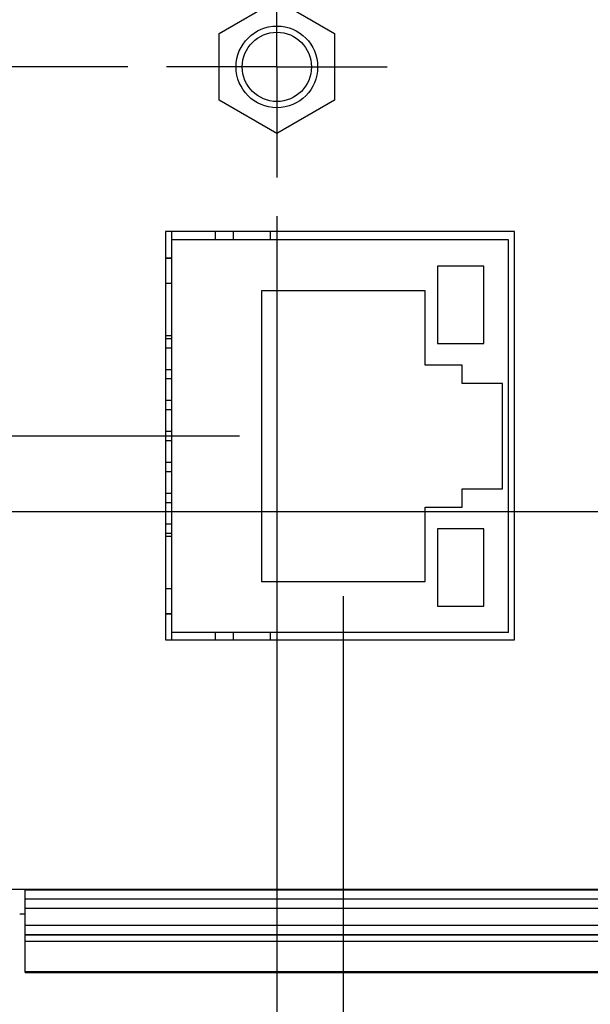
# Model space of a CAD drawing. Header units: inches. Extents: x 0 to 34, y 0 to 22.
# Tile 55 of 93: x 17.9 to 18.8, y 14 to 15.5. Entities that reach past the tile are written whole.
import ezdxf

# ---------------------------------------------------------------- set-up
doc = ezdxf.new("R2010")
doc.units = ezdxf.units.IN
doc.header["$LTSCALE"] = 1.87
doc.header["$MEASUREMENT"] = 0
doc.linetypes.add('CENTER', pattern=[0.6, 0.375, -0.075, 0.075, -0.075])
doc.layers.get('0').update_dxf_attribs({"linetype": 'CONTINUOUS'})
doc.layers.add('DEFAULT_1', color=7, linetype='CENTER')
doc.layers.add('DIMENSIONS', color=7, linetype='CONTINUOUS')
doc.styles.get("Standard").update_dxf_attribs({"font": 'txt', "width": 0.8})
doc.dimstyles.new('DIMSTYLE_1', dxfattribs={"dimtxt": 0.125, "dimasz": 0.18, "dimexe": 0.18, "dimexo": 0.0625, "dimgap": 0.09, "dimtad": 0, "dimtih": 1, "dimtoh": 1, "dimdec": 3, "dimzin": 4, "dimdsep": 46, "dimtxsty": 'STANDARD', "dimblk": '_FILLED', "dimblk1": '_FILLED', "dimblk2": '_FILLED', "dimcen": 0.09, "dimadec": 0, "dimazin": 0, "dimtp": 0.01, "dimtm": 0.01, "dimtfac": 1, "dimtdec": 3, "dimtofl": 0, "dimtmove": 0, "dimatfit": 3, "dimldrblk": '_FILLED', "dimfxl": 1, "dimtolj": 1, "dimtzin": 4, "dimarcsym": 0})

# ---------------------------------------------------------------- blocks, each defined once
blk = doc.blocks.new('_FILLED')
at = {"color": 0, "linetype": 'BYBLOCK'}
blk.add_solid([(0, 0), (-1, 0.1736), (-1, -0.1736)], dxfattribs=at)
blk = doc.blocks.new('*D13')
at = {"layer": 'DIMENSIONS', "color": 2, "linetype": 'CONTINUOUS'}
for p, q in [((18.076, 15.4678), (14.3491, 15.4678)), ((14.4741, 15.4678), (14.4741, 14.8172)), ((14.4741, 14.0055), (14.4741, 14.5672)), ((16.7332, 14.0055), (14.3491, 14.0055))]:
    blk.add_line(p, q, dxfattribs=at)
at = {"layer": 'DIMENSIONS', "color": 2, "linetype": 'CONTINUOUS', "xscale": 0.18, "yscale": 0.18, "zscale": 0.18}
for p, rotation in [((14.4741, 15.4678), 90), ((14.4741, 14.0055), 270)]:
    blk.add_blockref('_FILLED', p, dxfattribs=dict(at, rotation=rotation))
at = {"layer": 'DIMENSIONS', "color": 2, "linetype": 'CONTINUOUS', "width": 0.8}
for s, p in [('1.462', (13.8116, 14.6297)), ('[', (14.4366, 14.6297)), ('37.14', (14.5366, 14.6297)), (']', (15.0366, 14.6297))]:
    blk.add_text(s, height=0.125, dxfattribs=at).set_placement(p)
blk = doc.blocks.new('*D14')
at = {"layer": 'DIMENSIONS', "color": 2, "linetype": 'CONTINUOUS'}
for p, q in [((19.4757, 14.7483), (15.8491, 14.7483)), ((15.9741, 14.7483), (15.9741, 14.3769)), ((15.9741, 14.0055), (15.9741, 14.3769)), ((15.9741, 14.3769), (15.9741, 13.6815)), ((16.7137, 14.0055), (15.8491, 14.0055)), ((15.9741, 13.6815), (15.6372, 13.6815))]:
    blk.add_line(p, q, dxfattribs=at)
at = {"layer": 'DIMENSIONS', "color": 2, "linetype": 'CONTINUOUS', "xscale": 0.18, "yscale": 0.18, "zscale": 0.18}
for p, rotation in [((15.9741, 14.7483), 90), ((15.9741, 14.0055), 270)]:
    blk.add_blockref('_FILLED', p, dxfattribs=dict(at, rotation=rotation))
at = {"layer": 'DIMENSIONS', "color": 2, "linetype": 'CONTINUOUS', "width": 0.8}
for s, p in [('[', (14.8747, 13.619)), (']', (15.4747, 13.619)), ('.743', (14.3497, 13.619)), ('18.87', (14.9747, 13.619))]:
    blk.add_text(s, height=0.125, dxfattribs=at).set_placement(p)
blk = doc.blocks.new('*D15')
at = {"layer": 'DIMENSIONS', "color": 2, "linetype": 'CONTINUOUS'}
for p, q in [((15.2241, 14.4382), (15.2241, 15.216)), ((15.2241, 15.216), (15.409, 15.216)), ((18.2566, 14.8708), (15.0991, 14.8708)), ((15.2241, 14.8708), (15.2241, 14.4382)), ((15.2241, 14.0055), (15.2241, 14.4382)), ((16.7332, 14.0055), (15.0991, 14.0055))]:
    blk.add_line(p, q, dxfattribs=at)
at = {"layer": 'DIMENSIONS', "color": 2, "linetype": 'CONTINUOUS', "xscale": 0.18, "yscale": 0.18, "zscale": 0.18}
for p, rotation in [((15.2241, 14.8708), 90), ((15.2241, 14.0055), 270)]:
    blk.add_blockref('_FILLED', p, dxfattribs=dict(at, rotation=rotation))
at = {"layer": 'DIMENSIONS', "color": 2, "linetype": 'CONTINUOUS', "width": 0.8}
for s, p in [('.865', (15.4715, 15.1535)), ('[', (15.9965, 15.1535)), ('21.98', (16.0965, 15.1535)), (']', (16.5965, 15.1535))]:
    blk.add_text(s, height=0.125, dxfattribs=at).set_placement(p)
blk = doc.blocks.new('*D18')
at = {"layer": 'DIMENSIONS', "color": 2, "linetype": 'CONTINUOUS'}
for p, q in [((18.3172, 15.2267), (18.3172, 13.1288)), ((16.7861, 13.9531), (16.7861, 13.1288)), ((17.5517, 13.2538), (16.4686, 13.2538)), ((16.7861, 13.2538), (17.5517, 13.2538)), ((18.3172, 13.2538), (17.5517, 13.2538))]:
    blk.add_line(p, q, dxfattribs=at)
at = {"layer": 'DIMENSIONS', "color": 2, "linetype": 'CONTINUOUS', "xscale": 0.18, "yscale": 0.18, "zscale": 0.18, "rotation": 180}
blk.add_blockref('_FILLED', (16.7861, 13.2538), dxfattribs=at)
at = {"layer": 'DIMENSIONS', "color": 2, "linetype": 'CONTINUOUS', "xscale": 0.18, "yscale": 0.18, "zscale": 0.18}
blk.add_blockref('_FILLED', (18.3172, 13.2538), dxfattribs=at)
at = {"layer": 'DIMENSIONS', "color": 2, "linetype": 'CONTINUOUS', "width": 0.8}
for s, p in [('[', (15.7061, 13.1913)), (']', (16.3061, 13.1913)), ('1.531', (15.0811, 13.1913)), ('38.89', (15.8061, 13.1913))]:
    blk.add_text(s, height=0.125, dxfattribs=at).set_placement(p)
blk = doc.blocks.new('*D19')
at = {"layer": 'DIMENSIONS', "color": 2, "linetype": 'CONTINUOUS'}
for p, q in [((18.4246, 14.6121), (18.4246, 12.3788)), ((16.7861, 13.957), (16.7861, 12.3788)), ((17.6054, 12.5038), (16.5281, 12.5038)), ((16.7861, 12.5038), (17.6054, 12.5038)), ((18.4246, 12.5038), (17.6054, 12.5038))]:
    blk.add_line(p, q, dxfattribs=at)
at = {"layer": 'DIMENSIONS', "color": 2, "linetype": 'CONTINUOUS', "xscale": 0.18, "yscale": 0.18, "zscale": 0.18, "rotation": 180}
blk.add_blockref('_FILLED', (16.7861, 12.5038), dxfattribs=at)
at = {"layer": 'DIMENSIONS', "color": 2, "linetype": 'CONTINUOUS', "xscale": 0.18, "yscale": 0.18, "zscale": 0.18}
blk.add_blockref('_FILLED', (18.4246, 12.5038), dxfattribs=at)
at = {"layer": 'DIMENSIONS', "color": 2, "linetype": 'CONTINUOUS', "width": 0.8}
for s, p in [('[', (15.7656, 12.4413)), (']', (16.3656, 12.4413)), ('1.639', (15.1406, 12.4413)), ('41.62', (15.8656, 12.4413))]:
    blk.add_text(s, height=0.125, dxfattribs=at).set_placement(p)
blk = doc.blocks.new('*D20')
at = {"layer": 'DIMENSIONS', "color": 2, "linetype": 'CONTINUOUS'}
for p, q in [((19.5971, 14.6433), (19.5971, 11.6288)), ((16.7861, 13.9271), (16.7861, 11.6288)), ((16.7861, 11.7538), (17.4883, 11.7538)), ((19.5971, 11.7538), (18.8383, 11.7538))]:
    blk.add_line(p, q, dxfattribs=at)
at = {"layer": 'DIMENSIONS', "color": 2, "linetype": 'CONTINUOUS', "xscale": 0.18, "yscale": 0.18, "zscale": 0.18, "rotation": 180}
blk.add_blockref('_FILLED', (16.7861, 11.7538), dxfattribs=at)
at = {"layer": 'DIMENSIONS', "color": 2, "linetype": 'CONTINUOUS', "xscale": 0.18, "yscale": 0.18, "zscale": 0.18}
blk.add_blockref('_FILLED', (19.5971, 11.7538), dxfattribs=at)
at = {"layer": 'DIMENSIONS', "color": 2, "linetype": 'CONTINUOUS', "width": 0.8}
for s, p in [('[', (18.1758, 11.6913)), (']', (18.6758, 11.6913)), ('2.811', (17.5508, 11.6913)), ('71.4', (18.2758, 11.6913))]:
    blk.add_text(s, height=0.125, dxfattribs=at).set_placement(p)

msp = doc.modelspace()

# ---------------------------------------------------------------- linework, layer by layer
at = {"color": 7, "linetype": 'CONTINUOUS'}
for p, q in [((18.2237, 15.5218), (18.3172, 15.5758)), ((18.3172, 15.5758), (18.4107, 15.5218)), ((18.2237, 15.4139), (18.2237, 15.5218)), ((18.4107, 15.5218), (18.4107, 15.4139)), ((18.3172, 15.3599), (18.2237, 15.4139)), ((18.4107, 15.4139), (18.3172, 15.3599)), ((18.1367, 15.2018), (18.1367, 14.5418)), ((18.7017, 15.2018), (18.1367, 15.2018)), ((18.1471, 14.5418), (18.1471, 15.2018)), ((18.2176, 15.2018), (18.2176, 15.1883)), ((18.2471, 15.1883), (18.2471, 15.2018)), ((18.3061, 15.2018), (18.3061, 15.1883)), ((18.7017, 14.5418), (18.7017, 15.2018)), ((18.6921, 15.1883), (18.1471, 15.1883)), ((18.6921, 14.5533), (18.6921, 15.1883)), ((18.1471, 15.1588), (18.1367, 15.1588)), ((18.1471, 15.1578), (18.1367, 15.1578)), ((18.5771, 15.1458), (18.5771, 15.0208)), ((18.6521, 15.1458), (18.5771, 15.1458)), ((18.6521, 15.0208), (18.6521, 15.1458)), ((18.1471, 15.1178), (18.1367, 15.1178)), ((18.2921, 15.1058), (18.2921, 14.6358)), ((18.5571, 15.1058), (18.2921, 15.1058)), ((18.5571, 14.9858), (18.5571, 15.1058)), ((18.1471, 15.0328), (18.1367, 15.0328)), ((18.1471, 15.0283), (18.1367, 15.0283)), ((18.1471, 15.0133), (18.1367, 15.0133)), ((18.5771, 15.0208), (18.6521, 15.0208)), ((18.1471, 14.9783), (18.1367, 14.9783)), ((18.6171, 14.9858), (18.5571, 14.9858)), ((18.6171, 14.9558), (18.6171, 14.9858)), ((18.1471, 14.9633), (18.1367, 14.9633)), ((18.6821, 14.9558), (18.6171, 14.9558)), ((18.6821, 14.7858), (18.6821, 14.9558)), ((18.1471, 14.9283), (18.1367, 14.9283)), ((18.1471, 14.9133), (18.1367, 14.9133)), ((18.1471, 14.8783), (18.1367, 14.8783)), ((18.1471, 14.8633), (18.1367, 14.8633)), ((18.1471, 14.8283), (18.1367, 14.8283)), ((18.1471, 14.8133), (18.1367, 14.8133)), ((18.1471, 14.7783), (18.1367, 14.7783)), ((18.6171, 14.7558), (18.6171, 14.7858)), ((18.6171, 14.7858), (18.6821, 14.7858)), ((18.1471, 14.7633), (18.1367, 14.7633)), ((18.5571, 14.6358), (18.5571, 14.7558)), ((18.5571, 14.7558), (18.6171, 14.7558)), ((18.1471, 14.7283), (18.1367, 14.7283)), ((18.1471, 14.7133), (18.1367, 14.7133)), ((18.1471, 14.7088), (18.1367, 14.7088)), ((18.5771, 14.7208), (18.5771, 14.5958)), ((18.6521, 14.7208), (18.5771, 14.7208)), ((18.6521, 14.5958), (18.6521, 14.7208)), ((18.2921, 14.6358), (18.5571, 14.6358)), ((18.1471, 14.6238), (18.1367, 14.6238)), ((18.5771, 14.5958), (18.6521, 14.5958)), ((18.1471, 14.5838), (18.1367, 14.5838)), ((18.1471, 14.5828), (18.1367, 14.5828)), ((18.6921, 14.5533), (18.1471, 14.5533)), ((18.2176, 14.5533), (18.2176, 14.5418)), ((18.2471, 14.5418), (18.2471, 14.5533)), ((18.3061, 14.5533), (18.3061, 14.5418)), ((18.1367, 14.5418), (18.7017, 14.5418)), ((17.6139, 14.1383), (19.5372, 14.1383)), ((17.9101, 14.0038), (17.9101, 14.1383)), ((17.9101, 14.1372), (19.5633, 14.1372)), ((19.5483, 14.1222), (17.9101, 14.1222)), ((19.5483, 14.1221), (17.9101, 14.1221)), ((19.5483, 14.1071), (17.9101, 14.1071)), ((17.901, 14.0985), (17.9101, 14.0986)), ((17.9101, 14.0801), (19.5721, 14.0801)), ((17.9101, 14.0651), (19.5721, 14.0651)), ((17.9101, 14.0645), (19.637, 14.0645)), ((17.9101, 14.0547), (19.637, 14.0547)), ((17.9101, 14.0055), (19.6756, 14.0055)), ((17.9101, 14.0038), (19.6771, 14.004))]:
    msp.add_line(p, q, dxfattribs=at)
for radius in [0.066, 0.056]:
    msp.add_circle((18.3172, 15.4678), radius, dxfattribs=at)
msp.add_arc((18.2401, 14.5435), 0.007, 346.4922, 360, dxfattribs=at)
at = {"layer": 'DEFAULT_1', "color": 7, "linetype": 'CENTER'}
for q in [(18.3172, 15.6465), (18.1385, 15.4678), (18.3172, 15.2892), (18.4959, 15.4678)]:
    msp.add_line((18.3172, 15.4678), q, dxfattribs=at)

# ---------------------------------------------------------------- dimensions: what is measured, and where the dimension line sits
at = {"layer": 'DIMENSIONS', "color": 2, "linetype": 'CONTINUOUS'}
for base, p1, p2, picture, middle in [((14.4741, 15.4678), (16.7332, 14.0055), (18.076, 15.4678), '*D13', (14.4741, 14.6922)), ((15.2241, 14.8708), (16.7332, 14.0055), (18.2566, 14.8708), '*D15', (16.084, 15.216)), ((15.9741, 14.7483), (16.7137, 14.0055), (19.4757, 14.7483), '*D14', (14.9622, 13.6815))]:
    dim = msp.add_linear_dim(base=base, p1=p1, p2=p2, angle=90, dimstyle='DIMSTYLE_1', dxfattribs=at)
    dim.commit()
    dim.dimension.update_dxf_attribs({"geometry": picture, "text_midpoint": middle, "dimtype": 160})
for base, p1, p2, picture, middle in [((18.3172, 13.2538), (16.7861, 13.9531), (18.3172, 15.2267), '*D18', (15.7436, 13.2538)), ((19.5971, 11.7538), (16.7861, 13.9271), (19.5971, 14.6433), '*D20', (18.1633, 11.7538)), ((18.4246030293, 12.5037782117), (16.7861030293, 13.9570488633), (18.4246030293, 14.6120582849), '*D19', (15.803079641, 12.5037782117))]:
    dim = msp.add_linear_dim(base=base, p1=p1, p2=p2, dimstyle='DIMSTYLE_1', dxfattribs=at)
    dim.commit()
    dim.dimension.update_dxf_attribs({"geometry": picture, "text_midpoint": middle, "dimtype": 160})

doc.saveas('drawing.dxf')
